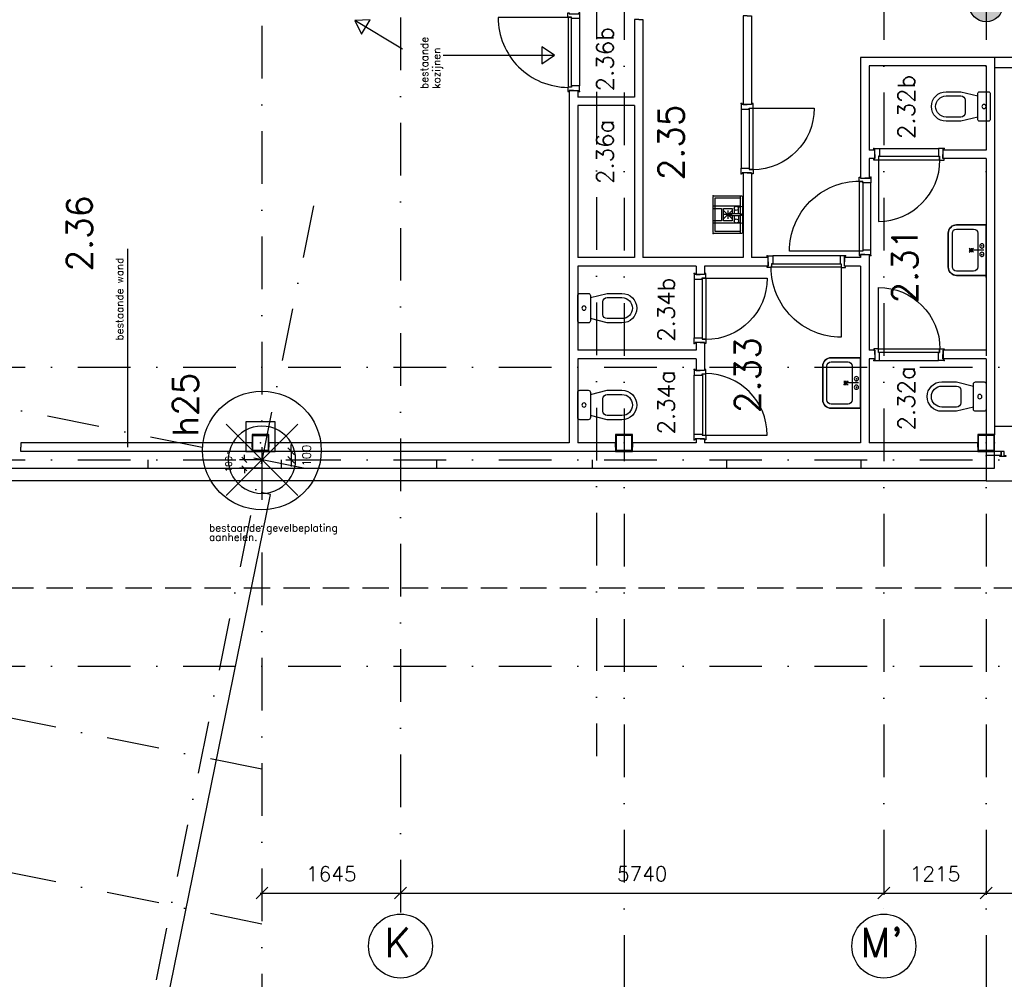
# Model space of a CAD drawing. Extents: x -33346 to 151546, y -8083 to 129543.
# Tile 25 of 68: x 32505 to 44198, y 26080 to 37471. Entities that reach past the tile are written whole.
import ezdxf

# ---------------------------------------------------------------- set-up
doc = ezdxf.new("R2010")
doc.units = 0
doc.header["$LTSCALE"] = 50
doc.header["$MEASUREMENT"] = 0
doc.header["$PDSIZE"] = -1
for name, pattern in [('DASHDOT', [25, 12.5, -6.25, 0, -6.25]), ('HIDDEN', [9.375, 6.25, -3.125]), ('HIDDEN2', [0.1875, 0.125, -0.0625]), ('XREF2$0$DASHDOT', [25, 12.5, -6.25, 0, -6.25]), ('XREF2$0$DD1', [2.66667, 1.66667, -0.5, 0, -0.5])]:
    doc.linetypes.add(name, pattern=pattern)
doc.layers.get('0').update_dxf_attribs({"linetype": 'CONTINUOUS'})
doc.layers.get('DEFPOINTS').update_dxf_attribs({"linetype": 'CONTINUOUS'})
for name, color, linetype in [('_BESTAAND_ONGEWIJZIGD', 8, 'CONTINUOUS'), ('_BRANDCOMPART', 6, 'DASHDOT'), ('_DETAILNUMMERS', 4, 'CONTINUOUS'), ('_DETAILNUMMERSTEKST', 4, 'CONTINUOUS'), ('_KOLOMBESTAAND', 212, 'CONTINUOUS'), ('A--A28--_F-2--', 7, 'CONTINUOUS'), ('A--L$7A1-_STRAMIEN', 1, 'CONTINUOUS'), ('A--L21--', 3, 'CONTINUOUS'), ('A--L21A1_BUITENWAND', 1, 'CONTINUOUS'), ('A--L22--SOLID', 111, 'CONTINUOUS'), ('A--L22AC1_BINNENWAND', 1, 'HIDDEN2'), ('A--L28--', 7, 'CONTINUOUS'), ('A--L28--_F-2--', 7, 'CONTINUOUS'), ('A--L32--', 7, 'CONTINUOUS'), ('A--L32--_F-23-', 2, 'CONTINUOUS'), ('A--L74--', 7, 'CONTINUOUS'), ('A--L74--_F-23-', 7, 'CONTINUOUS'), ('A--M$1A-_F123-', 1, 'CONTINUOUS'), ('A--T$1A-_F123-_RNR', 4, 'CONTINUOUS'), ('A--T01A-70_TEKST', 5, 'CONTINUOUS'), ('TEKST_KOZIJNMERK', 2, 'CONTINUOUS'), ('X--LR---_CP', 7, 'CONTINUOUS'), ('XREF2$0$A--L$7A-_STRAMIEN', 1, 'XREF2$0$DASHDOT'), ('XREF2$0$A--L$7A1-_STRAMIEN', 1, 'CONTINUOUS'), ('XREF2$0$A--L$7A3-_STRAMIEN', 3, 'CONTINUOUS'), ('XREF2$0$A--L$7AC3-_STRAMIE', 3, 'XREF2$0$DASHDOT'), ('XREF2$0$A--L90--_F---402', 250, 'CONTINUOUS'), ('XREF2$0$A--L90--_F-23-', 7, 'CONTINUOUS'), ('XREF2$0$A--L90--_F123-', 7, 'CONTINUOUS'), ('XREF2$0$A--M$1A-_F123-', 1, 'CONTINUOUS'), ('XREF2$0$A--T$7A8-_STRAMIEN', 8, 'XREF2$0$DASHDOT'), ('XREF2$0$STRAMIEN', 1, 'XREF2$0$DD1')]:
    doc.layers.add(name, color=color, linetype=linetype)
doc.styles.add('ALFA-0_25', font='ROMANS')
doc.styles.add('B-01', font='SIMPLEX.SHX', dxfattribs={"width": 0.8, "height": 4.5})
doc.styles.add('HIEMSTRA', font='romans.shx')
doc.styles.add('XREF2$0$HIEMSTRA', font='romans.shx')
doc.dimstyles.get("Standard").update_dxf_attribs({"dimscale": 40, "dimtxt": 2.5, "dimasz": 2, "dimexe": 0.3, "dimexo": 0.3, "dimgap": 2, "dimtad": 1, "dimdec": 0, "dimzin": 0, "dimtxsty": 'HIEMSTRA', "dimblk1": 'OBLIQUE', "dimblk2": 'OBLIQUE', "dimsah": 1, "dimcen": -0.09, "dimdle": 0.3, "dimse1": 1, "dimclrd": 2, "dimclre": 2, "dimclrt": 3, "dimazin": 3, "dimtfac": 1, "dimtdec": 4, "dimtofl": 0, "dimtmove": 0, "dimatfit": 3, "dimtvp": 625, "dimtolj": 1, "dimtzin": 0})
doc.dimstyles.new('STANDARD$0', dxfattribs={"dimscale": 50, "dimtxt": 2.5, "dimasz": 2, "dimexe": 2, "dimexo": 0, "dimgap": 2, "dimtad": 1, "dimdec": 0, "dimzin": 0, "dimtxsty": 'ALFA-0_25', "dimblk1": 'OBLIQUE', "dimblk2": 'OBLIQUE', "dimsah": 1, "dimcen": -3, "dimdle": 2, "dimclrd": 1, "dimclre": 1, "dimclrt": 2, "dimazin": 3, "dimtfac": 0.666667, "dimtofl": 0, "dimtmove": 0, "dimatfit": 3, "dimtvp": 0.833333, "dimtolj": 1, "dimtzin": 0})
doc.dimstyles.new('XREF2$0$STANDARD', dxfattribs={"dimscale": 70, "dimtxt": 2.5, "dimasz": 2, "dimexe": 0.3, "dimexo": 0.3, "dimgap": 2, "dimtad": 1, "dimdec": 0, "dimzin": 0, "dimtxsty": 'XREF2$0$HIEMSTRA', "dimblk1": 'XREF2$0$_OBLIQUE', "dimblk2": 'XREF2$0$_OBLIQUE', "dimsah": 1, "dimcen": -0.09, "dimdle": 0.3, "dimclrd": 1, "dimclre": 1, "dimclrt": 4, "dimazin": 3, "dimtfac": 1, "dimtdec": 4, "dimtix": 1, "dimtofl": 0, "dimtmove": 0, "dimatfit": 3, "dimtvp": 625, "dimtolj": 1, "dimtzin": 0})

# ---------------------------------------------------------------- blocks, each defined once
blk = doc.blocks.new('Q0340041A')
at = {"layer": '_BESTAAND_ONGEWIJZIGD', "linetype": 'CONTINUOUS'}
blk.add_lwpolyline([(0, 0), (0, -40), (726.12, -40), (723.12, 0), (0, 0)], close=True, dxfattribs=at)
blk.add_lwpolyline([(0, -40), (0, -770, 0.41421356), (730, -40)], format="xyb", dxfattribs=at)
blk = doc.blocks.new('DR_730BE')
at = {"layer": '_BESTAAND_ONGEWIJZIGD'}
blk.add_line((67, 0), (765, 0), dxfattribs=at)
for points in [[(0, -9), (0, 0), (67, 0), (67, -94), (52, -94), (52, -139), (0, -139), (0, -121), (12, -121), (12, -9), (0, -9)], [(832, -9), (832, 0), (765, 0), (765, -94), (780, -94), (780, -139), (832, -139), (832, -121), (820, -121), (820, -9), (832, -9)]]:
    blk.add_lwpolyline(points, close=True, dxfattribs=at)
at = {"layer": 'X--LR---_CP', "linetype": 'CONTINUOUS'}
blk.add_point((0, 0), dxfattribs=at)
blk.add_point((0, 0), dxfattribs=at)
at = {"layer": 'X--LR---_CP', "color": 1, "linetype": 'CONTINUOUS'}
blk.add_point((832, 0), dxfattribs=at)
blk.add_point((832, 0), dxfattribs=at)
blk.add_point((832, 0), dxfattribs=at)
at = {"layer": 'A--L32--', "linetype": 'CONTINUOUS'}
blk.add_blockref('Q0340041A', (54, -96), dxfattribs=at)
blk = doc.blocks.new('DR_830BE')
at = {"layer": '_BESTAAND_ONGEWIJZIGD'}
blk.add_line((67, 0), (865, 0), dxfattribs=at)
for points in [[(0, -9), (0, 0), (67, 0), (67, -94), (52, -94), (52, -139), (0, -139), (0, -121), (12, -121), (12, -9), (0, -9)], [(932, -9), (932, 0), (865, 0), (865, -94), (880, -94), (880, -139), (932, -139), (932, -121), (920, -121), (920, -9), (932, -9)]]:
    blk.add_lwpolyline(points, close=True, dxfattribs=at)
at = {"layer": '_BESTAAND_ONGEWIJZIGD', "linetype": 'CONTINUOUS'}
blk.add_lwpolyline([(54, -96), (54, -136), (880, -136), (877, -96), (54, -96)], close=True, dxfattribs=at)
blk.add_lwpolyline([(54, -136), (54, -966, 0.414214), (884, -136)], format="xyb", dxfattribs=at)
at = {"layer": 'A--L32--_F-23-', "color": 2, "linetype": 'CONTINUOUS'}
blk.add_lwpolyline([(54, -96), (54, -136), (880, -136), (877, -96), (54, -96)], close=True, dxfattribs=at)
at = {"layer": 'X--LR---_CP', "linetype": 'CONTINUOUS'}
blk.add_point((0, 0), dxfattribs=at)
blk.add_point((0, 0), dxfattribs=at)
at = {"layer": 'X--LR---_CP', "color": 1, "linetype": 'CONTINUOUS'}
blk.add_point((932, 0), dxfattribs=at)
blk.add_point((932, 0), dxfattribs=at)
blk.add_point((932, 0), dxfattribs=at)
blk = doc.blocks.new('*U954')
at = {"layer": 'A--L21--', "color": 8, "linetype": 'CONTINUOUS'}
for points in [[(-50, 50), (-50, 50), (-805, 50), (-805, 0)], [(0, -50), (0, -50), (-805, -50), (-805, 0)]]:
    blk.add_lwpolyline(points, dxfattribs=at)
blk = doc.blocks.new('*U953')
at = {"layer": 'A--L21--', "color": 8, "linetype": 'CONTINUOUS'}
for points in [[(-50, 0), (-50, 0), (-50, -1050), (-50, -1050)], [(50, -50), (50, -50), (50, -1050), (50, -1050)]]:
    blk.add_lwpolyline(points, dxfattribs=at)
blk = doc.blocks.new('*U952')
at = {"layer": 'A--L21--', "color": 8, "linetype": 'CONTINUOUS'}
for points in [[(-50, 50), (-50, 50), (-1455, 50), (-1455, 50)], [(-50, -50), (-50, -50), (-1455, -50), (-1455, -50)]]:
    blk.add_lwpolyline(points, dxfattribs=at)
blk = doc.blocks.new('*U951')
at = {"layer": 'A--L21--', "color": 8, "linetype": 'CONTINUOUS'}
for points in [[(-50, 50), (-50, 50), (-725, 50), (-725, 50)], [(0, -50), (0, -50), (-725, -50), (-725, -50)]]:
    blk.add_lwpolyline(points, dxfattribs=at)
blk = doc.blocks.new('*U950')
at = {"layer": 'A--L21--', "color": 8, "linetype": 'CONTINUOUS'}
for points in [[(0, 0), (0, 50), (-70, 50), (-70, 50)], [(0, 0), (0, -50), (-70, -50), (-70, -50)]]:
    blk.add_lwpolyline(points, dxfattribs=at)
blk = doc.blocks.new('*U949')
at = {"layer": 'A--L21--', "color": 8, "linetype": 'CONTINUOUS'}
for points in [[(0, 0), (-50, 0), (-50, -50), (-50, -50)], [(0, 0), (50, 0), (50, -50), (50, -50)]]:
    blk.add_lwpolyline(points, dxfattribs=at)
blk = doc.blocks.new('*U948')
at = {"layer": 'A--L21--', "color": 8, "linetype": 'CONTINUOUS'}
for points in [[(-50, 0), (-50, 0), (-50, -1050), (-50, -1050)], [(50, -50), (50, -50), (50, -1050), (50, -1050)]]:
    blk.add_lwpolyline(points, dxfattribs=at)
blk = doc.blocks.new('*U947')
at = {"layer": 'A--L21--', "color": 8, "linetype": 'CONTINUOUS'}
for points in [[(-50, 50), (-50, 50), (-1905, 50), (-1905, 50)], [(0, -50), (0, -50), (-1955, -50), (-1955, -50)]]:
    blk.add_lwpolyline(points, dxfattribs=at)
blk = doc.blocks.new('*U946')
at = {"layer": 'A--L21--', "color": 8, "linetype": 'CONTINUOUS'}
for points in [[(0, 0), (-50, 0), (-50, -91), (-50, -91)], [(0, 0), (50, 0), (50, -141), (50, -141)]]:
    blk.add_lwpolyline(points, dxfattribs=at)
blk = doc.blocks.new('*U945')
at = {"layer": 'A--L21--', "color": 8, "linetype": 'CONTINUOUS'}
for points in [[(0, 0), (-50, 0), (-50, -1008), (-50, -1008)], [(0, 0), (50, 0), (50, -1008), (50, -1008)]]:
    blk.add_lwpolyline(points, dxfattribs=at)
blk = doc.blocks.new('*U944')
at = {"layer": 'A--L21--', "color": 8, "linetype": 'CONTINUOUS'}
for points in [[(50, 0), (50, 0), (50, -950), (0, -950)], [(-50, -50), (-50, -50), (-50, -950), (0, -950)]]:
    blk.add_lwpolyline(points, dxfattribs=at)
blk = doc.blocks.new('*U943')
at = {"layer": 'A--L21--', "color": 8, "linetype": 'CONTINUOUS'}
for points in [[(50, 0), (50, 0), (50, -1050), (50, -1050)], [(-50, -50), (-50, -50), (-50, -1100), (-50, -1100)]]:
    blk.add_lwpolyline(points, dxfattribs=at)
blk = doc.blocks.new('*U942')
at = {"layer": 'A--L21--', "color": 8, "linetype": 'CONTINUOUS'}
for points in [[(0, 0), (-50, 0), (-50, -35), (-50, -35)], [(0, 0), (50, 0), (50, -85), (50, -85)]]:
    blk.add_lwpolyline(points, dxfattribs=at)
blk = doc.blocks.new('*U941')
at = {"layer": 'A--L21--', "color": 8, "linetype": 'CONTINUOUS'}
for points in [[(-50, 50), (-50, 50), (-559, 50), (-559, 50)], [(0, -50), (0, -50), (-509, -50), (-509, -50)]]:
    blk.add_lwpolyline(points, dxfattribs=at)
blk = doc.blocks.new('*U940')
at = {"layer": 'A--L21--', "color": 8, "linetype": 'CONTINUOUS'}
for points in [[(50, 0), (50, 0), (50, -1854), (50, -1854)], [(-50, -50), (-50, -50), (-50, -1854), (-50, -1854)]]:
    blk.add_lwpolyline(points, dxfattribs=at)
blk = doc.blocks.new('*U934')
at = {"layer": 'A--L21--', "color": 8, "linetype": 'CONTINUOUS'}
for points in [[(-50, -50), (-50, -50), (-50, -151), (0, -151)], [(50, -50), (50, -50), (50, -151), (0, -151)]]:
    blk.add_lwpolyline(points, dxfattribs=at)
blk = doc.blocks.new('*U933')
at = {"layer": 'A--L21--', "color": 8, "linetype": 'CONTINUOUS'}
for points in [[(50, 0), (50, 0), (50, -192), (0, -192)], [(-50, -50), (-50, -50), (-50, -192), (0, -192)]]:
    blk.add_lwpolyline(points, dxfattribs=at)
blk = doc.blocks.new('*U932')
at = {"layer": 'A--L21--', "color": 8, "linetype": 'CONTINUOUS'}
for points in [[(0, 0), (0, -50), (-1340, -50), (-1340, -50)], [(0, 0), (0, 50), (-1290, 50), (-1290, 50)]]:
    blk.add_lwpolyline(points, dxfattribs=at)
blk = doc.blocks.new('*U931')
at = {"layer": 'A--L21--', "color": 8, "linetype": 'CONTINUOUS'}
for points in [[(0, 50), (0, 50), (-680, 50), (-680, 50)], [(-50, -50), (-50, -50), (-730, -50), (-730, -50)]]:
    blk.add_lwpolyline(points, dxfattribs=at)
blk = doc.blocks.new('*U930')
at = {"layer": 'A--L21--', "color": 8, "linetype": 'CONTINUOUS'}
for points in [[(50, 50), (50, 50), (-1540, 50), (-1540, 50)], [(-50, -50), (-50, -50), (-1440, -50), (-1440, -50)]]:
    blk.add_lwpolyline(points, dxfattribs=at)
blk = doc.blocks.new('*U929')
at = {"layer": 'A--L21--', "color": 8, "linetype": 'CONTINUOUS'}
for points in [[(0, 0), (0, -50), (-248, -50), (-248, -50)], [(0, 0), (0, 50), (-198, 50), (-198, 50)]]:
    blk.add_lwpolyline(points, dxfattribs=at)
blk = doc.blocks.new('*U928')
at = {"layer": 'A--L21--', "color": 8, "linetype": 'CONTINUOUS'}
for points in [[(0, 0), (-50, 0), (-50, -1054), (0, -1054)], [(0, 0), (50, 0), (50, -1054), (0, -1054)]]:
    blk.add_lwpolyline(points, dxfattribs=at)
blk = doc.blocks.new('*U927')
at = {"layer": 'A--L21--', "color": 8, "linetype": 'CONTINUOUS'}
for points in [[(0, 0), (0, 50), (-70, 50), (-70, 50)], [(0, 0), (0, -50), (-70, -50), (-70, -50)]]:
    blk.add_lwpolyline(points, dxfattribs=at)
blk = doc.blocks.new('*U926')
at = {"layer": 'A--L21--', "color": 8, "linetype": 'CONTINUOUS'}
for points in [[(-50, 50), (-50, 50), (-50, -1100), (-50, -1100)], [(50, -50), (50, -50), (50, -1050), (50, -1050)]]:
    blk.add_lwpolyline(points, dxfattribs=at)
blk = doc.blocks.new('*U925')
at = {"layer": 'A--L21--', "color": 8, "linetype": 'CONTINUOUS'}
for points in [[(-50, 50), (-50, 50), (-562, 50), (-562, 0)], [(-50, -50), (-50, -50), (-562, -50), (-562, 0)]]:
    blk.add_lwpolyline(points, dxfattribs=at)
blk = doc.blocks.new('*U924')
at = {"layer": 'A--L21--', "color": 8, "linetype": 'CONTINUOUS'}
for points in [[(-50, 50), (-50, 50), (-562, 50), (-562, 0)], [(-50, -50), (-50, -50), (-562, -50), (-562, 0)]]:
    blk.add_lwpolyline(points, dxfattribs=at)
blk = doc.blocks.new('*U923')
at = {"layer": 'A--L21--', "color": 8, "linetype": 'CONTINUOUS'}
for points in [[(-50, 0), (-50, 0), (-50, -282), (0, -282)], [(50, -50), (50, -50), (50, -282), (0, -282)]]:
    blk.add_lwpolyline(points, dxfattribs=at)
blk = doc.blocks.new('*U922')
at = {"layer": 'A--L21--', "color": 8, "linetype": 'CONTINUOUS'}
for points in [[(-50, 50), (-50, 50), (-240, 50), (-240, 0)], [(-50, -50), (-50, -50), (-240, -50), (-240, 0)]]:
    blk.add_lwpolyline(points, dxfattribs=at)
blk = doc.blocks.new('Q070048A')
at = {"layer": '_BESTAAND_ONGEWIJZIGD', "linetype": 'CONTINUOUS'}
for p, q in [((225.0123, -25), (-224.9877, -25)), ((-187.4877, -25), (-187.4877, -25)), ((-99.9877, -25), (-99.9877, -350)), ((-74.9877, -100), (-12.4877, -100)), ((12.5123, -100), (75.0123, -100)), ((100.0123, -25), (100.0123, -350)), ((187.5123, -25), (187.5123, -25)), ((-49.9877, -125), (50.0123, -225)), ((50.0123, -125), (-49.9877, -225)), ((-49.9877, -175), (50.0123, -175)), ((0.0123, -125), (0.0123, -225)), ((75.0123, -325), (-74.9877, -325))]:
    blk.add_line(p, q, dxfattribs=at)
for points in [[(-212.4877, 0), (212.5123, 0, -0.41), (225.0123, -12.5), (225.0123, -337.5, -0.41), (212.5123, -350), (-212.4877, -350, -0.41), (-224.9877, -337.5), (-224.9877, -12.5, -0.41), (-212.4877, 0)], [(-99.9877, -25), (-212.4877, -25, -0.41), (-224.9877, -12.5)], [(-99.9877, -325), (-187.4877, -325, -0.41), (-199.9877, -312.5), (-199.9877, -37.5, -0.41), (-187.4877, -25), (-187.4877, -25)], [(-62.4877, -50), (-49.9877, -75, -1), (-99.9877, -75), (-87.4877, -50)], [(12.5123, -25), (12.5123, -175, -1), (-12.4877, -175), (-12.4877, -25, -1), (12.5123, -25)], [(87.5123, -50), (100.0123, -75, -1), (50.0123, -75), (62.5123, -50)], [(225.0123, -12.5, -0.41), (212.5123, -25), (100.0123, -25)], [(187.5123, -25), (187.5123, -25, -0.41), (200.0123, -37.5), (200.0123, -312.5, -0.41), (187.5123, -325), (100.0123, -325)]]:
    blk.add_lwpolyline(points, format="xyb", dxfattribs=at)
for points in [[(-12.4877, -50), (-87.4877, -50), (-99.9877, 0)], [(12.5123, -50), (87.5123, -50), (100.0123, 0)], [(200.0123, -25), (200.0123, -325), (-199.9877, -325), (-199.9877, -25)], [(12.5123, -125), (75.0123, -125), (75.0123, -225), (-74.9877, -225), (-74.9877, -125), (-12.4877, -125)], [(-74.9877, -350), (-74.9877, -250), (75.0123, -250), (75.0123, -350)]]:
    blk.add_lwpolyline(points, dxfattribs=at)
at = {"layer": '_BESTAAND_ONGEWIJZIGD'}
blk.add_circle((0.0123, 0), 0.0123, dxfattribs=at)
for p in [(-224.9877, -350), (225.0123, -350), (225.0123, -350)]:
    blk.add_point(p, dxfattribs=at)
blk = doc.blocks.new('Q070097-')
at = {"layer": 'X--LR---_CP'}
for p in [(0, 0), (0, 0), (450, 0)]:
    blk.add_point(p, dxfattribs=at)
blk = doc.blocks.new('Q070098-')
at = {"layer": 'X--LR---_CP'}
for p in [(0, 0), (0, 0), (25, 0)]:
    blk.add_point(p, dxfattribs=at)
blk = doc.blocks.new('Q070056A')
at = {"layer": '_BESTAAND_ONGEWIJZIGD', "linetype": 'CONTINUOUS'}
for points in [[(-300, 0), (300, 0), (300, -350, -0.41), (200, -450), (-200, -450, -0.41), (-300, -350), (-300, 0)], [(-250, -200), (-250, -150, -0.41), (-200, -100), (200, -100, -0.41), (250, -150), (250, -350, -0.41), (200, -400), (-200, -400, -0.41), (-250, -350), (-250, -200)]]:
    blk.add_lwpolyline(points, format="xyb", dxfattribs=at)
for points in [[(-300, 0), (-300, -350, 0.41), (-200, -450), (200, -450, 0.41), (300, -350), (300, 0)], [(-75, -50, 1), (-25, -50, 1)], [(25, -50, 1), (75, -50, 1)]]:
    blk.add_lwpolyline(points, format="xyb", close=True, dxfattribs=at)
blk.add_lwpolyline([(0, -25), (0, -200), (0, -175), (-25, -175), (25, -175), (0, -175), (-25, -150), (25, -200), (0, -175), (25, -150), (-25, -200)], dxfattribs=at)
at = {"layer": '_BESTAAND_ONGEWIJZIGD'}
blk.add_circle((0, 0), 0.0123, dxfattribs=at)
blk.add_point((300, 0), dxfattribs=at)
at = {"layer": '_BESTAAND_ONGEWIJZIGD', "extrusion": (-1, 0, 0)}
blk.add_blockref('Q070097-', (0, 0), dxfattribs=at)
at = {"layer": '_BESTAAND_ONGEWIJZIGD'}
for p in [(-50, -50), (50, -50)]:
    blk.add_blockref('Q070098-', p, dxfattribs=at)
blk = doc.blocks.new('*U853')
at = {"layer": 'A--L21--', "color": 8, "linetype": 'CONTINUOUS'}
for points in [[(-50, 50), (-50, 50), (-3618, 50), (-3618, 0)], [(0, -50), (0, -50), (-3618, -50), (-3618, 0)]]:
    blk.add_lwpolyline(points, dxfattribs=at)
blk = doc.blocks.new('Q070064A')
at = {"layer": 'A--L74--_F-23-', "color": 8, "linetype": 'CONTINUOUS'}
for points in [[(-150, 0), (150, 0, -0.41), (175, -25), (175, -125, -0.41), (150, -150), (-150, -150, -0.41), (-175, -125), (-175, -25, -0.41), (-150, 0)], [(125, -150), (175, -350), (175, -525, -1), (-175, -525), (-175, -350), (-125, -150)], [(-75, -300), (75, -300, -0.41), (125, -350), (125, -525, -1), (-125, -525), (-125, -350, -0.41), (-75, -300)]]:
    blk.add_lwpolyline(points, format="xyb", dxfattribs=at)
blk.add_lwpolyline([(-25, -75, 1), (25, -75, 1)], format="xyb", close=True, dxfattribs=at)
at = {"layer": 'A--L74--_F-23-', "color": 255}
blk.add_circle((0, 0), 0.0123, dxfattribs=at)
blk = doc.blocks.new('*U846')
at = {"layer": 'A--L21--', "color": 8, "linetype": 'CONTINUOUS'}
for points in [[(-50, 0), (-50, 0), (-50, -1100), (-50, -1100)], [(50, -50), (50, -50), (50, -1050), (50, -1050)]]:
    blk.add_lwpolyline(points, dxfattribs=at)
blk = doc.blocks.new('*U845')
at = {"layer": 'A--L21--', "color": 8, "linetype": 'CONTINUOUS'}
for points in [[(50, 50), (50, 50), (50, -1100), (50, -1100)], [(-50, -50), (-50, -50), (-50, -1050), (-50, -1050)]]:
    blk.add_lwpolyline(points, dxfattribs=at)
blk = doc.blocks.new('*U844')
at = {"layer": 'A--L21--', "color": 8, "linetype": 'CONTINUOUS'}
for points in [[(50, 0), (50, 0), (50, -2375), (50, -2375)], [(-50, -50), (-50, -50), (-50, -2325), (-50, -2325)]]:
    blk.add_lwpolyline(points, dxfattribs=at)
blk = doc.blocks.new('*U840')
at = {"layer": 'A--L21--', "color": 8, "linetype": 'CONTINUOUS'}
for points in [[(-50, 0), (-50, 0), (-50, -1904), (-50, -1904)], [(50, -50), (50, -50), (50, -1854), (50, -1854)]]:
    blk.add_lwpolyline(points, dxfattribs=at)
blk = doc.blocks.new('*U839')
at = {"layer": 'A--L21--', "color": 8, "linetype": 'CONTINUOUS'}
for points in [[(-50, 50), (-50, 50), (-725, 50), (-725, 50)], [(-50, -50), (-50, -50), (-725, -50), (-725, -50)]]:
    blk.add_lwpolyline(points, dxfattribs=at)
blk = doc.blocks.new('*U838')
at = {"layer": 'A--L21--', "color": 8, "linetype": 'CONTINUOUS'}
for points in [[(0, 0), (-50, 0), (-50, -921), (-50, -921)], [(0, 0), (50, 0), (50, -971), (50, -971)]]:
    blk.add_lwpolyline(points, dxfattribs=at)
blk = doc.blocks.new('*U837')
at = {"layer": 'A--L21--', "color": 8, "linetype": 'CONTINUOUS'}
for points in [[(0, 0), (-50, 0), (-50, -131), (-50, -131)], [(0, 0), (50, 0), (50, -81), (50, -81)]]:
    blk.add_lwpolyline(points, dxfattribs=at)
blk = doc.blocks.new('*U791')
at = {"layer": 'A--L21--', "color": 8, "linetype": 'CONTINUOUS'}
for points in [[(0, 0), (0, 50), (-2746, 50), (-2746, 0)], [(0, 0), (0, -50), (-2746, -50), (-2746, 0)]]:
    blk.add_lwpolyline(points, dxfattribs=at)
blk = doc.blocks.new('XREF2$0$S090024-')
at = {"layer": 'XREF2$0$A--L90--_F---402', "linetype": 'CONTINUOUS'}
for points in [[(-0.000001, 5.999999), (-0.000001, -6)], [(-6.000001, 0), (5.999999, 0)]]:
    blk.add_lwpolyline(points, dxfattribs=at)
blk.add_lwpolyline([(-4.000001, 0, 1), (3.999998, 0, 1)], format="xyb", close=True, dxfattribs=at)
at = {"layer": 'XREF2$0$A--L90--_F-23-', "color": 255}
blk.add_circle((0, 0), 0.0123, dxfattribs=at)
at = {"layer": 'XREF2$0$A--L90--_F123-', "color": 2, "linetype": 'CONTINUOUS'}
for points in [[(-0.000001, 5.999999), (-0.000001, -6)], [(-6.000001, 0), (5.999999, 0)]]:
    blk.add_lwpolyline(points, dxfattribs=at)
blk.add_lwpolyline([(-4.000001, 0, 1), (3.999998, 0, 1)], format="xyb", close=True, dxfattribs=at)
blk = doc.blocks.new('XREF2$0$_OBLIQUE')
at = {"color": 0, "linetype": 'BYBLOCK'}
blk.add_line((-0.5, -0.5), (0.5, 0.5), dxfattribs=at)
blk = doc.blocks.new('*D1000')
at = {"color": 1, "linetype": 'BYBLOCK'}
for p, q in [((-32850, -4786), (-32850, -5036)), ((-31635, -4786), (-31635, -5036)), ((-32871, -5015), (-31614, -5015))]:
    blk.add_line(p, q, dxfattribs=at)
at = {"layer": 'DEFPOINTS', "color": 0, "linetype": 'BYBLOCK'}
for p in [(-32850, -4765), (-31635, -4765), (-31635, -5015)]:
    blk.add_point(p, dxfattribs=at)
at = {"color": 1, "linetype": 'BYBLOCK', "xscale": 140, "yscale": 140, "zscale": 140, "rotation": 180}
blk.add_blockref('XREF2$0$_OBLIQUE', (-32850, -5015), dxfattribs=at)
at = {"color": 1, "linetype": 'BYBLOCK', "xscale": 140, "yscale": 140, "zscale": 140}
blk.add_blockref('XREF2$0$_OBLIQUE', (-31635, -5015), dxfattribs=at)
at = {"color": 4, "linetype": 'BYBLOCK', "insert": (-32242, -4787), "char_height": 175, "attachment_point": 5, "style": 'XREF2$0$HIEMSTRA'}
blk.add_mtext('\\A1;1215', dxfattribs=at)
blk = doc.blocks.new('*D1040')
at = {"color": 1, "linetype": 'BYBLOCK'}
blk.add_line((-40256, -5015), (-38569, -5015), dxfattribs=at)
at = {"layer": 'DEFPOINTS', "color": 0, "linetype": 'BYBLOCK'}
for p in [(-40235, -5015), (-38590, -5015), (-38590, -5015)]:
    blk.add_point(p, dxfattribs=at)
at = {"color": 1, "linetype": 'BYBLOCK', "xscale": 140, "yscale": 140, "zscale": 140, "rotation": 180}
blk.add_blockref('XREF2$0$_OBLIQUE', (-40235, -5015), dxfattribs=at)
at = {"color": 1, "linetype": 'BYBLOCK', "xscale": 140, "yscale": 140, "zscale": 140}
blk.add_blockref('XREF2$0$_OBLIQUE', (-38590, -5015), dxfattribs=at)
at = {"color": 4, "linetype": 'BYBLOCK', "insert": (-39412, -4787), "char_height": 175, "attachment_point": 5, "style": 'XREF2$0$HIEMSTRA'}
blk.add_mtext('\\A1;1645', dxfattribs=at)
blk = doc.blocks.new('*D1041')
at = {"color": 1, "linetype": 'BYBLOCK'}
for p, q in [((-27710, -4804), (-27710, -5036)), ((-31656, -5015), (-27689, -5015)), ((-31635, -5030), (-31635, -4994))]:
    blk.add_line(p, q, dxfattribs=at)
at = {"layer": 'DEFPOINTS', "color": 0, "linetype": 'BYBLOCK'}
for p in [(-27710, -4783), (-27710, -5015), (-31635, -5051)]:
    blk.add_point(p, dxfattribs=at)
at = {"color": 1, "linetype": 'BYBLOCK', "xscale": 140, "yscale": 140, "zscale": 140, "rotation": 180}
blk.add_blockref('XREF2$0$_OBLIQUE', (-31635, -5015), dxfattribs=at)
at = {"color": 1, "linetype": 'BYBLOCK', "xscale": 140, "yscale": 140, "zscale": 140}
blk.add_blockref('XREF2$0$_OBLIQUE', (-27710, -5015), dxfattribs=at)
at = {"color": 4, "linetype": 'BYBLOCK', "insert": (-29672, -4787), "char_height": 175, "attachment_point": 5, "style": 'XREF2$0$HIEMSTRA'}
blk.add_mtext('\\A1;3925', dxfattribs=at)
blk = doc.blocks.new('*D1062')
at = {"color": 1, "linetype": 'BYBLOCK'}
for p, q in [((-38611, -5015), (-32829, -5015)), ((-38590, -5020), (-38590, -5036)), ((-32850, -5020), (-32850, -5036))]:
    blk.add_line(p, q, dxfattribs=at)
at = {"layer": 'DEFPOINTS', "color": 0, "linetype": 'BYBLOCK'}
for p in [(-38590, -4999), (-32850, -4999), (-32850, -5015)]:
    blk.add_point(p, dxfattribs=at)
at = {"color": 1, "linetype": 'BYBLOCK', "xscale": 140, "yscale": 140, "zscale": 140, "rotation": 180}
blk.add_blockref('XREF2$0$_OBLIQUE', (-38590, -5015), dxfattribs=at)
at = {"color": 1, "linetype": 'BYBLOCK', "xscale": 140, "yscale": 140, "zscale": 140}
blk.add_blockref('XREF2$0$_OBLIQUE', (-32850, -5015), dxfattribs=at)
at = {"color": 4, "linetype": 'BYBLOCK', "insert": (-35720, -4787), "char_height": 175, "attachment_point": 5, "style": 'XREF2$0$HIEMSTRA'}
blk.add_mtext('\\A1;5740', dxfattribs=at)
blk = doc.blocks.new('KOL_ROND')
at = {"layer": 'A--L21--'}
blk.add_circle((0, 0), 200, dxfattribs=at)
at = {"layer": 'X--LR---_CP', "color": 1}
blk.add_point((0, 0), dxfattribs=at)
blk.add_point((0, 0), dxfattribs=at)
at = {"layer": 'X--LR---_CP'}
blk.add_point((0, 0), dxfattribs=at)
blk = doc.blocks.new('Q020593-')
at = {"layer": 'A--A28--_F-2--', "color": 3, "linetype": 'CONTINUOUS'}
for points in [[(-90, 90), (-100, -100), (-100, 100)], [(-90, 90), (-100, 100), (100, 100)], [(-90, 90), (-90, -90), (-100, -100)], [(100, 100), (90, 90), (-90, 90)], [(100, 100), (100, -100), (90, 90)], [(100, -100), (90, -90), (90, 90)], [(100, -100), (-100, -100), (-90, -90)], [(100, -100), (-90, -90), (90, -90)]]:
    blk.add_solid(points, dxfattribs=at)
at = {"layer": 'A--L28--_F-2--', "color": 3, "linetype": 'CONTINUOUS'}
blk.add_lwpolyline([(-100, -100), (-90, -90), (-90, 90), (90, 90), (90, -90), (-90, -90), (-100, -100), (100, -100), (100, 100), (-100, 100)], close=True, dxfattribs=at)
at = {"layer": 'X--LR---_CP', "color": 4, "linetype": 'CONTINUOUS'}
for p in [(-100, 0), (0, 0), (100, 0)]:
    blk.add_point(p, dxfattribs=at)
blk = doc.blocks.new('_OBLIQUE')
at = {"color": 0, "linetype": 'BYBLOCK'}
blk.add_line((-0.5, -0.5), (0.5, 0.5), dxfattribs=at)
blk = doc.blocks.new('*D163')
at = {"color": 2, "linetype": 'BYBLOCK'}
for p, q in [((35730, 32347), (35730, 32427)), ((35730, 32347), (35730, 32247)), ((35665, 32247), (35742, 32247)), ((35730, 32247), (35730, 32167))]:
    blk.add_line(p, q, dxfattribs=at)
at = {"layer": 'DEFPOINTS', "color": 0, "linetype": 'BYBLOCK'}
for p in [(35653, 32347), (35653, 32247), (35730, 32247)]:
    blk.add_point(p, dxfattribs=at)
at = {"color": 2, "linetype": 'BYBLOCK', "xscale": 80, "yscale": 80, "zscale": 80}
for p, rotation in [((35730, 32347), 270), ((35730, 32247), 90)]:
    blk.add_blockref('_OBLIQUE', p, dxfattribs=dict(at, rotation=rotation))
at = {"color": 3, "linetype": 'BYBLOCK', "insert": (35912, 32297), "char_height": 100, "attachment_point": 5, "rotation": 90, "style": 'HIEMSTRA'}
blk.add_mtext('\\A1;100', dxfattribs=at)
blk = doc.blocks.new('*D497')
at = {"layer": 'A--M$1A-_F123-', "color": 1}
for p, q in [((35174, 32246), (35174, 32306)), ((35381, 32246), (35114, 32246)), ((35381, 32146), (35114, 32146)), ((35174, 32146), (35174, 32086))]:
    blk.add_line(p, q, dxfattribs=at)
at = {"layer": 'DEFPOINTS', "color": 0}
for p in [(35174, 32246), (35381, 32246), (35381, 32146)]:
    blk.add_point(p, dxfattribs=at)
at = {"layer": 'A--M$1A-_F123-', "color": 1, "xscale": 60, "yscale": 60, "zscale": 60}
for p, rotation in [((35174, 32246), 270), ((35174, 32146), 90)]:
    blk.add_blockref('_OBLIQUE', p, dxfattribs=dict(at, rotation=rotation))
at = {"layer": 'A--M$1A-_F123-', "color": 2, "insert": (34986, 32196), "char_height": 75, "attachment_point": 5, "rotation": 90, "style": 'ALFA-0_25'}
blk.add_mtext('\\A1;100', dxfattribs=at)
blk = doc.blocks.new('*U536')
at = {"layer": 'A--L21--', "color": 8, "linetype": 'CONTINUOUS'}
for points in [[(0, 0), (0, -50), (-500, -50), (-500, -50)], [(0, 0), (0, 50), (-450, 50), (-450, 50)]]:
    blk.add_lwpolyline(points, dxfattribs=at)
blk = doc.blocks.new('XREF2')
at = {"layer": 'XREF2$0$A--L$7A-_STRAMIEN'}
for p, q in [((-40234.938, -3673.931), (-64049.215, 1177.073)), ((-40234.938, -5510.896), (-64408.499, -586.705))]:
    blk.add_line(p, q, dxfattribs=at)
at = {"layer": 'XREF2$0$A--L$7A1-_STRAMIEN'}
blk.add_circle((-32849.938, -5773.032), 379.497, dxfattribs=at)
at = {"layer": 'XREF2$0$A--L$7A3-_STRAMIEN'}
blk.add_circle((-38589.938, -5773.032), 379.497, dxfattribs=at)
at = {"layer": 'XREF2$0$A--L$7AC3-_STRAMIE'}
for p, q in [((-38589.938, 89008.057), (-38589.938, -5393.534)), ((-39721.089, -104.672), (-53026.96, 2605.754))]:
    blk.add_line(p, q, dxfattribs=at)
at = {"layer": 'XREF2$0$A--T$7A8-_STRAMIEN', "color": 8}
for p, q in [((-35934.938, 28110.192), (-35934.938, -7328.621)), ((-32849.938, 28110.192), (-32849.938, -5393.534)), ((-31634.938, 28110.192), (-31634.938, -7328.621)), ((-40234.938, 11400), (-40234.938, -7328.621)), ((-39621.489, 3015.129), (-48281.544, -39498.332)), ((-66174.285, 1100), (-500, 1100)), ((-66174.285, 0), (-500, 0)), ((-66174.285, -2450), (-500, -2450))]:
    blk.add_line(p, q, dxfattribs=at)
at = {"layer": 'XREF2$0$STRAMIEN', "linetype": 'XREF2$0$DASHDOT', "xscale": 100, "yscale": 100, "rotation": 315}
blk.add_blockref('XREF2$0$S090024-', (-40234.938, 0), dxfattribs=at)
at = {"layer": 'XREF2$0$A--L$7A3-_STRAMIEN', "style": 'XREF2$0$HIEMSTRA'}
for s, p in [('K', (-38781.686, -5906.234)), ("M'", (-33129.273, -5906.234))]:
    blk.add_text(s, height=350, dxfattribs=at).set_placement(p)
at = {"layer": 'XREF2$0$A--M$1A-_F123-'}
for base, p1, p2, picture, middle in [((-38589.938, -5143.534), (-40234.938, -5143.534), (-38589.938, -5143.534), '*D1040', (-39412.438, -4916.034)), ((-32849.938, -5143.534), (-38589.938, -5127.81), (-32849.938, -5127.81), '*D1062', (-35719.938, -4916.034)), ((-27709.938, -5143.534), (-31634.938, -5179.396), (-27709.938, -4911.446), '*D1041', (-29672.438, -4916.034))]:
    dim = blk.add_linear_dim(base=base, p1=p1, p2=p2, dimstyle='XREF2$0$STANDARD', dxfattribs=at)
    dim.commit()
    dim.dimension.update_dxf_attribs({"geometry": picture, "text_midpoint": middle, "insert": (0, -128.751)})
at = {"layer": 'XREF2$0$A--M$1A-_F123-', "linetype": 'CONTINUOUS'}
dim = blk.add_linear_dim(base=(-31634.938, -5143.534), p1=(-32849.938, -4893.534), p2=(-31634.938, -4893.534), dimstyle='XREF2$0$STANDARD', dxfattribs=at)
dim.commit()
dim.dimension.update_dxf_attribs({"geometry": '*D1000', "text_midpoint": (-32242.438, -4916.034), "insert": (0, -128.751)})

msp = doc.modelspace()

# ---------------------------------------------------------------- hatches: boundary and pattern name
at = {"layer": '_KOLOMBESTAAND'}
h = msp.add_hatch(color=256, dxfattribs=at)
edge = h.paths.add_edge_path()
edge.add_arc((43982, 37646.9), 200, 0, 360)

# ---------------------------------------------------------------- linework, layer by layer
at = {"linetype": 'CONTINUOUS'}
msp.add_lwpolyline([(35189.6, 32346.8), (35539.6, 32346.8), (35539.6, 32696.8), (35189.6, 32696.8)], close=True, dxfattribs=at)
at = {"layer": '_BESTAAND_ONGEWIJZIGD', "linetype": 'HIDDEN'}
msp.add_lwpolyline([(71512, 34947.1), (72512, 34947.1), (72512, 31722.5), (72512, 30722.5), (31577, 30722.5)], dxfattribs=at)
at = {"layer": '_BESTAAND_ONGEWIJZIGD'}
for points in [[(44157, 32346.9), (43982, 32346.9), (43982, 31997.6), (44157, 31997.6), (49207, 31997.6), (49382, 31997.6), (49382, 32346.9), (49207.6, 32346.9)], [(44156.5, 32346.9), (44156.5, 32297.6), (43982.1, 32297.6)]]:
    msp.add_lwpolyline(points, dxfattribs=at)
at = {"layer": '_BESTAAND_ONGEWIJZIGD', "linetype": 'CONTINUOUS'}
msp.add_lwpolyline([(44140.1, 32289.9), (44220.1, 32289.9), (44220.1, 32293.9), (44198.1, 32293.9), (44198.1, 32346.9), (44162.1, 32346.9), (44162.1, 32293.9), (44140.1, 32293.9)], close=True, dxfattribs=at)
at = {"layer": '_BRANDCOMPART'}
msp.add_lwpolyline([(23691, 20792), (23941.9, 22067), (23942, 22067.3), (24521.2, 25043.9), (23048.6, 25343.6), (25599.2, 37865.5), (25599.2, 37865.5), (39355.5, 37865.5), (39355.5, 37865.5), (39355.5, 28729.3)], dxfattribs=at)
at = {"layer": '_DETAILNUMMERS'}
msp.add_circle((35382, 32356.8), 704.5, dxfattribs=at)
at = {"layer": 'A--L$7A1-_STRAMIEN'}
for p, q in [((36665.3, 37469.6), (36485.3, 37460.6)), ((37052.8, 37121.9), (36485.3, 37460.6)), ((36485.3, 37460.6), (36562.8, 37297.9)), ((36562.8, 37297.9), (36665.3, 37469.6)), ((38856.8, 37048.5), (38706.8, 37148.5)), ((38706.8, 37148.5), (38706.8, 36948.5)), ((37535, 37048.5), (38856.8, 37048.5)), ((38706.8, 36948.5), (38856.8, 37048.5))]:
    msp.add_line(p, q, dxfattribs=at)
at = {"layer": 'A--L21--'}
msp.add_line((44082, 32646.9), (47532.6, 32646.9), dxfattribs=at)
at = {"layer": 'A--L21--', "color": 2, "linetype": 'CONTINUOUS'}
msp.add_lwpolyline([(44405.2, 37022.5), (44082.2, 37022.5), (44082.2, 36902.5), (44405.2, 36902.6)], close=True, dxfattribs=at)
at = {"layer": 'A--L21A1_BUITENWAND', "linetype": 'CONTINUOUS'}
msp.add_line((43982, 31997.6), (31840, 31997.6), dxfattribs=at)
at = {"layer": 'A--L21A1_BUITENWAND'}
msp.add_lwpolyline([(30619, 26308.3), (34207.5, 25577.5), (35483.1, 31836.1), (35373.3, 31858.5)], dxfattribs=at)
at = {"layer": 'A--L22--SOLID'}
for p in [(43981.8, 32292.6), (43982.5, 32292.6)]:
    msp.add_point(p, dxfattribs=at)
at = {"layer": 'A--L22AC1_BINNENWAND', "linetype": 'BYBLOCK'}
msp.add_line((33786.1, 34751.6), (33786.1, 32394.5), dxfattribs=at)
at = {"layer": 'A--L22AC1_BINNENWAND', "color": 4, "linetype": 'BYBLOCK'}
for p, q in [((44082, 32146), (44082, 32346.9)), ((34032, 32145.7), (34031.9, 32246.6)), ((35613, 32145.7), (35612.9, 32246.6)), ((37460, 32146), (37459.9, 32246.9)), ((39307, 32146), (39306.9, 32246.9)), ((40902, 32146), (40901.9, 32246.9)), ((42497, 32146), (42496.9, 32246.9)), ((31771.4, 32146), (44082, 32146))]:
    msp.add_line(p, q, dxfattribs=at)
at = {"layer": 'X--LR---_CP', "linetype": 'CONTINUOUS'}
msp.add_point((44082, 32546.9), dxfattribs=at)

# ---------------------------------------------------------------- block references
at = {"layer": 'A--L21--', "linetype": 'CONTINUOUS'}
for name, p in [('*U838', (39857.3, 37471.9)), ('*U928', (41146.1, 37516.9)), ('*U930', (44032.2, 36972.5)), ('*U926', (42542.2, 36972.5)), ('*U845', (44032.2, 36972.5)), ('*U837', (39082.2, 36631.7)), ('*U840', (39082.2, 36500.5)), ('*U839', (39857.3, 36500.5)), ('*U940', (39857.3, 36500.5)), ('*U927', (42662.4, 35872.1)), ('*U925', (44032.2, 35872.1)), ('*U923', (42542.2, 35872.1)), ('*U844', (44032.2, 35872.1)), ('*U945', (41146.1, 35654.5)), ('*U951', (39857.3, 34596.9)), ('*U931', (40587.2, 34596.9)), ('*U941', (41146.1, 34596.9)), ('*U929', (41394.1, 34596.9)), ('*U922', (42542.2, 34596.9)), ('*U942', (42542.2, 34681.9)), ('*U846', (39082.2, 34596.9)), ('*U934', (40587.2, 34596.9)), ('*U943', (42542.2, 34596.9)), ('*U946', (40587.2, 33637.5)), ('*U953', (39082.2, 33496.9)), ('*U952', (40587.2, 33496.9)), ('*U933', (40587.2, 33496.9)), ('*U948', (42542.2, 33496.9)), ('*U950', (42662.4, 33496.9)), ('*U924', (44032.2, 33496.9)), ('*U944', (44032.2, 33496.9)), ('*U791', (35264.6, 32396.9)), ('*U853', (39082.2, 32396.9)), ('*U536', (39582, 32396.9)), ('*U954', (40587.2, 32396.9)), ('*U949', (40587.2, 32497.3)), ('*U947', (42542.2, 32396.9)), ('*U932', (43882.2, 32396.9))]:
    msp.add_blockref(name, p, dxfattribs=at)
at = {"layer": 'A--L28--', "color": 2, "linetype": 'CONTINUOUS'}
msp.add_blockref('KOL_ROND', (43982, 37646.9), dxfattribs=at)
at = {"layer": 'A--L28--'}
for p in [(35364.6, 32446.7), (39682, 32446.9), (43982, 32446.9)]:
    msp.add_blockref('Q020593-', p, dxfattribs=at)
at = {"layer": 'A--L32--'}
for name, p, rotation in [('DR_830BE', (39153.2, 37551.7), 270), ('DR_730BE', (40516.2, 32485.3), 90)]:
    msp.add_blockref(name, p, dxfattribs=dict(at, rotation=rotation))
at = {"layer": 'A--L32--', "xscale": -1}
for name, p, rotation in [('DR_730BE', (41075.1, 36474.5), 90), ('DR_830BE', (42613, 34669.9), 270), ('DR_730BE', (40516.2, 34457.5), 90), ('DR_730BE', (42650.4, 33425.9), 180)]:
    msp.add_blockref(name, p, dxfattribs=dict(at, rotation=rotation))
at = {"layer": 'A--L32--'}
msp.add_blockref('DR_730BE', (42650.4, 35943.1), dxfattribs=at)
at = {"layer": 'A--L32--', "xscale": -1}
msp.add_blockref('DR_830BE', (42314.1, 34667.9), dxfattribs=at)
at = {"layer": 'A--L74--', "linetype": 'CONTINUOUS'}
for name, p, rotation in [('Q070064A', (44032.2, 36440.5), 270), ('Q070048A', (41090.4, 35156.4), 270), ('Q070056A', (43982, 34735.3), 270), ('Q070064A', (39132.2, 34046.9), 90), ('Q070056A', (42492.2, 33158.4), 270), ('Q070064A', (43982.2, 32996.9), 270), ('Q070064A', (39132.2, 32896.9), 90)]:
    msp.add_blockref(name, p, dxfattribs=dict(at, rotation=rotation))
at = {"layer": 'A--T01A-70_TEKST', "color": 4}
msp.add_blockref('XREF2', (75617.3, 32246.9), dxfattribs=at)

# ---------------------------------------------------------------- texts
at = {"layer": '_DETAILNUMMERSTEKST', "style": 'ALFA-0_25'}
msp.add_text('h25', height=300, rotation=90, dxfattribs=at).set_placement((34624.9, 32522.9))
at = {"layer": 'A--T$1A-_F123-_RNR', "style": 'ALFA-0_25'}
for s, height, p in [('2.36b', 200, (39556.6, 36620.4)), ('2.32b', 200, (43134.9, 36053.9)), ('2.35', 300, (40391.6, 35564.4)), ('2.36a', 200, (39556.6, 35520.5)), ('2.36', 300, (33364.8, 34482.4)), ('2.31', 300, (43168.1, 34102.3)), ('2.34b', 200, (40282.3, 33646.9)), ('2.33', 300, (41299.5, 32801.3)), ('2.32a', 200, (43134.9, 32594.1)), ('2.34a', 200, (40282.3, 32546.9))]:
    msp.add_text(s, height=height, rotation=90, dxfattribs=at).set_placement(p)
at = {"layer": 'TEKST_KOZIJNMERK', "style": 'B-01'}
for s, p in [('bestaande', (37354.5, 36648.7)), ('kozijnen', (37498.5, 36648.7)), ('bestaande wand', (33735.5, 33661.9))]:
    msp.add_text(s, height=90, rotation=90, dxfattribs=at).set_placement(p)
for s, p in [('bestaande gevelbeplating', (34754.2, 31394)), ('aanhelen.', (34754.2, 31284.8))]:
    msp.add_text(s, height=90, dxfattribs=at).set_placement(p)

# ---------------------------------------------------------------- dimensions: what is measured, and where the dimension line sits
at = {"layer": 'A--M$1A-_F123-', "linetype": 'CONTINUOUS'}
dim = msp.add_linear_dim(base=(35730.4, 32246.9), p1=(35653.3, 32346.8), p2=(35653.3, 32246.9), angle=90, dimstyle='STANDARD', dxfattribs=at)
dim.commit()
dim.dimension.update_dxf_attribs({"geometry": '*D163', "text_midpoint": (35912.4, 32296.8)})
at = {"layer": 'A--M$1A-_F123-'}
dim = msp.add_linear_dim(base=(35173.6, 32246), p1=(35381.1, 32146), p2=(35381.1, 32246), angle=90, dimstyle='STANDARD$0', override={"dimscale": 30}, dxfattribs=at)
dim.commit()
dim.dimension.update_dxf_attribs({"geometry": '*D497', "text_midpoint": (34986.1, 32196)})

doc.saveas('drawing.dxf')
